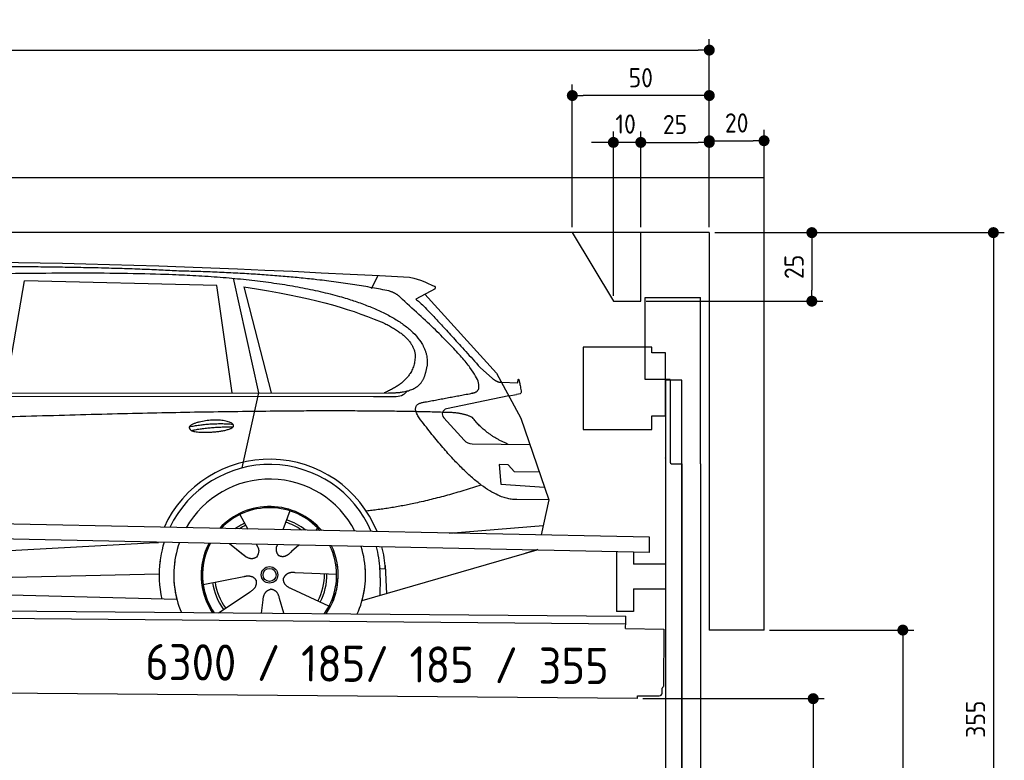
# Model space of a CAD drawing. Header units: millimetres. Extents: x -411 to 6777, y 0 to 6377.
# Tile 6 of 6: x 3183 to 6777, y 3675 to 6377. Entities that reach past the tile are written whole.
import ezdxf

# ---------------------------------------------------------------- set-up
doc = ezdxf.new("R2010")
doc.units = ezdxf.units.MM
doc.layers.add('4', color=3, linetype='Continuous')
for name, color, linetype, lineweight in [('car', 10, 'Continuous', 25), ('Freiraum', 7, 'Continuous', 25), ('Gebäude', 7, 'Continuous', 25), ('Logo', 7, 'Continuous', 25), ('Plattform', 7, 'Continuous', 25), ('Ständer vorne', 7, 'Continuous', 25), ('Tor', 200, 'Continuous', 25)]:
    doc.layers.add(name, color=color, linetype=linetype, lineweight=lineweight)
doc.styles.get("Standard").update_dxf_attribs({"font": 'ISOCP.SHX'})
doc.dimstyles.new('GEN-ISO', dxfattribs={"dimscale": 20, "dimtxt": 3.5, "dimasz": 2, "dimexe": 2, "dimexo": 1, "dimgap": 1.5, "dimtad": 1, "dimdec": 1, "dimlfac": 0.1, "dimdsep": 46, "dimtxsty": 'STANDARD', "dimblk": 'PUNKT', "dimcen": 2, "dimclrd": 256, "dimclre": 256, "dimclrt": 2, "dimadec": 0, "dimazin": 0, "dimtp": 0.1, "dimtm": 0.1, "dimtfac": 0.71, "dimtdec": 1, "dimtmove": 2, "dimatfit": 3, "dimldrblk": 'PUNKT', "dimfxl": 2, "dimtolj": 1, "dimarcsym": 0})

# ---------------------------------------------------------------- blocks, each defined once
blk = doc.blocks.new('PUNKT')
at = {"layer": '4', "color": 0, "linetype": 'ByBlock'}
blk.add_line((-0.5, 0), (-1, 0), dxfattribs=at)
at = {"layer": '4', "color": 0, "linetype": 'ByBlock', "const_width": 0.5}
blk.add_lwpolyline([(-0.25, 0, 1), (0.25, 0, 1)], format="xyb", close=True, dxfattribs=at)
blk = doc.blocks.new('*D528')
at = {"layer": '4', "lineweight": -2, "transparency": 16777216}
for p, q in [((5720, 5600), (6776.9, 5600)), ((6736.9, 5560), (6736.9, 2090)), ((6295.4, 2050), (6776.9, 2050))]:
    blk.add_line(p, q, dxfattribs=at)
at = {"layer": 'Defpoints', "color": 0, "transparency": 16777216}
for p in [(5700, 5600), (6275.4, 2050), (6736.9, 2050)]:
    blk.add_point(p, dxfattribs=at)
at = {"layer": '4', "lineweight": -2, "transparency": 16777216, "xscale": 40, "yscale": 40, "zscale": 40}
for p, rotation in [((6736.9, 5600), 90), ((6736.9, 2050), 270)]:
    blk.add_blockref('PUNKT', p, dxfattribs=dict(at, rotation=rotation))
at = {"layer": '4', "color": 2, "transparency": 16777216, "insert": (6671.9, 3825), "char_height": 70, "attachment_point": 5, "rotation": 90}
blk.add_mtext('355', dxfattribs=at)
blk = doc.blocks.new('*D530')
at = {"layer": '4', "lineweight": -2, "transparency": 16777216}
for p, q in [((5920, 4150), (6446.5, 4150)), ((6406.5, 4110), (6406.5, 2090)), ((6295.4, 2050), (6446.5, 2050))]:
    blk.add_line(p, q, dxfattribs=at)
at = {"layer": 'Defpoints', "color": 0, "transparency": 16777216}
for p in [(5900, 4150), (6275.4, 2050), (6406.5, 2050)]:
    blk.add_point(p, dxfattribs=at)
at = {"layer": '4', "lineweight": -2, "transparency": 16777216, "xscale": 40, "yscale": 40, "zscale": 40}
for p, rotation in [((6406.5, 4150), 90), ((6406.5, 2050), 270)]:
    blk.add_blockref('PUNKT', p, dxfattribs=dict(at, rotation=rotation))
at = {"layer": '4', "color": 2, "transparency": 16777216, "insert": (6341.5, 3100), "char_height": 70, "attachment_point": 5, "rotation": 90}
blk.add_mtext('H2', dxfattribs=at)
blk = doc.blocks.new('*D531')
at = {"layer": '4', "lineweight": -2, "transparency": 16777216}
for p, q in [((200, 5570.9), (200, 6305.8)), ((5700, 5770.9), (5700, 6305.8)), ((240, 6265.8), (5660, 6265.8))]:
    blk.add_line(p, q, dxfattribs=at)
at = {"layer": 'Defpoints', "color": 0, "transparency": 16777216}
for p in [(5700, 6265.8), (5700, 5750.9), (200, 5550.9)]:
    blk.add_point(p, dxfattribs=at)
at = {"layer": '4', "lineweight": -2, "transparency": 16777216, "xscale": 40, "yscale": 40, "zscale": 40, "rotation": 180}
blk.add_blockref('PUNKT', (200, 6265.8), dxfattribs=at)
at = {"layer": '4', "lineweight": -2, "transparency": 16777216, "xscale": 40, "yscale": 40, "zscale": 40}
blk.add_blockref('PUNKT', (5700, 6265.8), dxfattribs=at)
at = {"layer": '4', "color": 2, "transparency": 16777216, "insert": (2950, 6330.8), "char_height": 70, "attachment_point": 5}
blk.add_mtext('550', dxfattribs=at)
blk = doc.blocks.new('*D532')
at = {"layer": '4', "lineweight": -2, "transparency": 16777216}
for p, q in [((5457.5, 3900), (6119.3, 3900)), ((6079.3, 3860), (6079.3, 2090)), ((6099.3, 2050), (6119.3, 2050))]:
    blk.add_line(p, q, dxfattribs=at)
at = {"layer": 'Defpoints', "color": 0, "transparency": 16777216}
for p in [(5437.5, 3900), (6079.3, 2050), (6079.3, 2050)]:
    blk.add_point(p, dxfattribs=at)
at = {"layer": '4', "lineweight": -2, "transparency": 16777216, "xscale": 40, "yscale": 40, "zscale": 40}
for p, rotation in [((6079.3, 3900), 90), ((6079.3, 2050), 270)]:
    blk.add_blockref('PUNKT', p, dxfattribs=dict(at, rotation=rotation))
at = {"layer": '4', "color": 2, "transparency": 16777216, "insert": (6004.7, 2959.2), "char_height": 70, "attachment_point": 5, "rotation": 90}
blk.add_mtext('185', dxfattribs=at)
blk = doc.blocks.new('*D533')
at = {"layer": '4', "lineweight": -2, "transparency": 16777216}
for p, q in [((5450, 5771.3), (5450, 5969.1)), ((5700, 5770.9), (5700, 5969.1)), ((5490, 5929.1), (5660, 5929.1))]:
    blk.add_line(p, q, dxfattribs=at)
at = {"layer": 'Defpoints', "color": 0, "transparency": 16777216}
for p in [(5700, 5929.1), (5450, 5751.3), (5700, 5750.9)]:
    blk.add_point(p, dxfattribs=at)
at = {"layer": '4', "lineweight": -2, "transparency": 16777216, "xscale": 40, "yscale": 40, "zscale": 40, "rotation": 180}
blk.add_blockref('PUNKT', (5450, 5929.1), dxfattribs=at)
at = {"layer": '4', "lineweight": -2, "transparency": 16777216, "xscale": 40, "yscale": 40, "zscale": 40}
blk.add_blockref('PUNKT', (5700, 5929.1), dxfattribs=at)
at = {"layer": '4', "color": 2, "transparency": 16777216, "insert": (5575, 5994.2), "char_height": 70, "attachment_point": 5}
blk.add_mtext('25', dxfattribs=at)
blk = doc.blocks.new('*D519')
at = {"layer": '4', "lineweight": -2, "transparency": 16777216}
for p, q in [((5200, 5620), (5200, 6140.1)), ((5700, 5620), (5700, 6140.1)), ((5660, 6100.1), (5240, 6100.1))]:
    blk.add_line(p, q, dxfattribs=at)
at = {"layer": 'Defpoints', "color": 0, "transparency": 16777216}
for p in [(5200, 6100.1), (5200, 5600), (5700, 5600)]:
    blk.add_point(p, dxfattribs=at)
at = {"layer": '4', "lineweight": -2, "transparency": 16777216, "xscale": 40, "yscale": 40, "zscale": 40, "rotation": 180}
blk.add_blockref('PUNKT', (5200, 6100.1), dxfattribs=at)
at = {"layer": '4', "lineweight": -2, "transparency": 16777216, "xscale": 40, "yscale": 40, "zscale": 40}
blk.add_blockref('PUNKT', (5700, 6100.1), dxfattribs=at)
at = {"layer": '4', "color": 2, "transparency": 16777216, "insert": (5450, 6165.1), "char_height": 70, "attachment_point": 5}
blk.add_mtext('50', dxfattribs=at)
blk = doc.blocks.new('*D520')
at = {"layer": '4', "lineweight": -2, "transparency": 16777216}
for p, q in [((5720, 5600), (6114.4, 5600)), ((6074.4, 5560), (6074.4, 5390)), ((5470, 5350), (6114.4, 5350))]:
    blk.add_line(p, q, dxfattribs=at)
at = {"layer": 'Defpoints', "color": 0, "transparency": 16777216}
for p in [(5700, 5600), (5450, 5350), (6074.4, 5350)]:
    blk.add_point(p, dxfattribs=at)
at = {"layer": '4', "lineweight": -2, "transparency": 16777216, "xscale": 40, "yscale": 40, "zscale": 40}
for p, rotation in [((6074.4, 5600), 90), ((6074.4, 5350), 270)]:
    blk.add_blockref('PUNKT', p, dxfattribs=dict(at, rotation=rotation))
at = {"layer": '4', "color": 2, "transparency": 16777216, "insert": (6009.4, 5475), "char_height": 70, "attachment_point": 5, "rotation": 90}
blk.add_mtext('25', dxfattribs=at)
blk = doc.blocks.new('*D521')
at = {"layer": '4', "lineweight": -2, "transparency": 16777216}
for p, q in [((5350, 5370), (5350, 5969.1)), ((5450, 5620), (5450, 5969.1)), ((5310, 5929.1), (5270, 5929.1)), ((5450, 5929.1), (5350, 5929.1)), ((5490, 5929.1), (5530, 5929.1))]:
    blk.add_line(p, q, dxfattribs=at)
at = {"layer": 'Defpoints', "color": 0, "transparency": 16777216}
for p in [(5350, 5929.1), (5450, 5600), (5350, 5350)]:
    blk.add_point(p, dxfattribs=at)
at = {"layer": '4', "lineweight": -2, "transparency": 16777216, "xscale": 40, "yscale": 40, "zscale": 40}
blk.add_blockref('PUNKT', (5350, 5929.1), dxfattribs=at)
at = {"layer": '4', "lineweight": -2, "transparency": 16777216, "xscale": 40, "yscale": 40, "zscale": 40, "rotation": 180}
blk.add_blockref('PUNKT', (5450, 5929.1), dxfattribs=at)
at = {"layer": '4', "color": 2, "transparency": 16777216, "insert": (5394.7, 5996.1), "char_height": 70, "attachment_point": 5}
blk.add_mtext('10', dxfattribs=at)
blk = doc.blocks.new('Car')
at = {"layer": 'car'}
for p, q in [((3912.5, 5469.5), (4009.1, 5052.1)), ((4417.8, 5436.7), (4441.6, 5484.2)), ((3083.6, 5043.1), (3150.7, 5452.9)), ((3852.4, 5443), (3150.7, 5452.9)), ((3911.9, 5051.1), (3852.4, 5443)), ((3952, 5438.8), (4055.1, 5052.5)), ((4649.3, 5438.1), (4579.2, 5398.9)), ((4612.5, 5417.5), (4876.8, 5131.6)), ((4816.5, 5152.7), (4862.1, 5112.8)), ((4876.8, 5131.6), (4967.4, 4969.4)), ((4894.7, 5099.6), (4954.9, 5097.5)), ((1784.8, 5021.7), (4428.1, 5042.7)), ((1831.7, 5031), (4483.6, 5056.7)), ((4009.1, 5052.1), (3950.7, 4777.9)), ((4428.1, 5042.7), (4511, 5044.1)), ((4922.1, 5050.5), (4695.7, 5000.6)), ((4922.1, 5050.5), (4949.8, 5054.5)), ((4685.4, 4967.5), (4760.4, 4886.3)), ((4967.4, 4969.4), (5071.8, 4671.8)), ((4789.6, 4873.4), (5001.4, 4872.6)), ((4922.1, 4798.6), (4889.5, 4798.6)), ((4889.5, 4798.6), (4896.3, 4727.1)), ((4945.9, 4772.7), (4922.1, 4798.6)), ((5036.4, 4772.7), (4945.9, 4772.7)), ((4896.3, 4727.1), (5055.4, 4718.5)), ((5071.8, 4671.8), (4954.9, 4672.2)), ((5071.8, 4671.8), (5045.2, 4543.9)), ((3944.7, 4607.6), (3974.2, 4555.4)), ((4126.8, 4623), (4101.9, 4554)), ((4709.2, 4547.5), (5052.4, 4578.4)), ((3972.9, 4557.8), (3974.2, 4555.4)), ((4228.9, 4561.2), (4221.2, 4552.8)), ((1747.1, 4381.9), (3616.1, 4501.2)), ((3616.1, 4501.2), (3648.6, 4503.2)), ((3908, 4501.6), (3959.6, 4461.5)), ((3908.2, 4501.6), (3968.9, 4454.4)), ((4005.2, 4500.5), (4011.4, 4489.6)), ((4082.4, 4499.6), (4078.6, 4489.2)), ((4161.1, 4498.6), (4134.4, 4474.6)), ((5029.3, 4488.4), (4393.2, 4297)), ((5033.9, 4489.8), (4990.2, 4476.7)), ((4476.4, 4427.2), (4483, 4324)), ((1766.9, 4330), (3652.3, 4388.6)), ((4299.9, 4392.7), (4148.5, 4397.7)), ((4477.2, 4415.2), (4457.9, 4413.9)), ((3812.7, 4351.6), (3961.1, 4381.8)), ((4458.7, 4381.4), (4457.6, 4316.4)), ((1668.4, 4331.7), (3717.4, 4297)), ((3869.9, 4248.9), (3984.4, 4326.5)), ((4272.7, 4276.5), (4134.9, 4339.2)), ((4027, 4249), (4032.5, 4297.4)), ((4107.8, 4249), (4092.3, 4302.5))]:
    blk.add_line(p, q, dxfattribs=at)
for radius in [30.1, 23.6]:
    blk.add_circle((4054.9, 4388.8), radius, dxfattribs=at)
for centre, radius, start, end in [((4700, 4981.1), 20, 102.4358, 222.7473), ((4789.8, 4913.4), 40, 222.7473, 269.7861), ((4055.3, 4388.2), 422.7, 22.5487, 156.2143), ((4055.3, 4388.2), 403.4, 23.7263, 155.0367), ((4055.3, 4388.2), 350, 27.7494, 151.0136), ((4055.3, 4388.2), 250, 41.078, 137.685), ((4055.3, 4388.2), 250, 41.078, 137.685), ((4055.3, 4388.2), 250, 41.078, 137.685), ((4054.9, 4388.8), 245, 41.9641, 136.7989), ((4054.9, 4388.8), 209.6, 116.262, 127.1225), ((4054.9, 4388.8), 200.6, 116.1152, 123.6695), ((4054.9, 4388.8), 200.6, 55.0934, 73.5463), ((4054.9, 4388.8), 209.6, 51.6404, 73.3995), ((4054.9, 4388.8), 245, 41.9641, 44.7348), ((4055.3, 4388.2), 422.7, 164.0109, 164.2126), ((4055.3, 4388.2), 422.7, 164.0109, 164.2126), ((4055.3, 4388.2), 403.4, 163.2593, 179.9464), ((4055.3, 4388.2), 403.4, 163.2593, 179.9464), ((4055.3, 4388.2), 350, 160.7243, 195.1055), ((4055.3, 4388.2), 350, 160.7243, 195.1055), ((4055.3, 4388.2), 250, 152.8016, 213.8648), ((4055.3, 4388.2), 250, 152.8016, 213.4506), ((4055.3, 4388.2), 250, 152.8016, 213.4506), ((4054.9, 4388.8), 245, 152.3519, 188.7348), ((4054.9, 4388.8), 245, 152.3519, 188.7348), ((4055.3, 4388.2), 250, 326.1848, 25.8498), ((4055.3, 4388.2), 250, 326.1848, 25.8498), ((4054.9, 4388.8), 245, 0.9266, 26.2995), ((4055.3, 4388.2), 350, 344.8945, 17.9271), ((4055.3, 4388.2), 350, 344.8945, 17.9271), ((4055.3, 4388.2), 403.4, 3.6504, 15.3921), ((4055.3, 4388.2), 403.4, 3.6504, 15.3921), ((4055.3, 4388.2), 422.7, 3.6504, 14.6404), ((4055.3, 4388.2), 422.7, 3.6504, 14.6404), ((4055.3, 4388.2), 403.4, 173.0827, 193.1146), ((4055.3, 4388.2), 350, 172.1254, 203.4635), ((4055.3, 4388.2), 250, 169.2195, 213.8648), ((4054.9, 4388.8), 245, 169.1336, 214.8006), ((4054.9, 4388.8), 245, 325.2489, 9.5178), ((4055.3, 4388.2), 250, 326.1848, 9.4319), ((4055.3, 4388.2), 350, 336.586, 6.526), ((4055.3, 4388.2), 403.4, 359.0315, 5.5686), ((4054.9, 4388.8), 200.6, 332.1152, 1.5463), ((4054.9, 4388.8), 209.6, 332.262, 1.3995), ((4055.3, 4388.2), 422.7, 3.6504, 3.7403), ((4054.9, 4388.8), 209.6, 188.262, 217.3995), ((4054.9, 4388.8), 200.6, 188.1152, 217.5463)]:
    blk.add_arc(centre, radius, start, end, dxfattribs=at)
for points, degree in [([(2210.6, 5472.9), (2497.6, 5537.1), (3382.7, 5532), (4555.2, 5479.4)], 3), ([(3705.3, 5494.3), (3357, 5510.5), (2741.1, 5500.1)], 2), ([(4480.9, 5428.4), (4179.8, 5488.2), (3705.3, 5494.3)], 2), ([(4555.2, 5479.4), (4602.1, 5470.4), (4611, 5462.2), (4648.5, 5446.7)], 3), ([(3952, 5438.8), (4206.4, 5402.2), (4320, 5367.6), (4453.3, 5316.1)], 3), ([(4530.6, 5398), (4512.5, 5419.7), (4480.9, 5428.4)], 2), ([(4649.3, 5438.1), (4650.9, 5439.8), (4651.6, 5442.8), (4651, 5445.6), (4648.5, 5446.7)], 4), ([(4795.5, 5060), (4884.6, 5088.9), (4530.6, 5398)], 2), ([(4579.2, 5398.9), (4587, 5403.3), (4816.5, 5152.7)], 2), ([(4453.3, 5316.1), (4567.8, 5265.2), (4578.6, 5200.1)], 2), ([(4578.6, 5200.1), (4584.2, 5105.6), (4466.9, 5056.5)], 2), ([(4483.6, 5056.7), (4533.6, 5057.2), (4606.6, 5062.5), (4614.3, 5109.4), (4622.6, 5152.6)], 4), ([(4862.1, 5112.8), (4870.4, 5105.6), (4883.7, 5098), (4892.8, 5098), (4894.7, 5099.6)], 4), ([(4954.9, 5097.5), (4956.1, 5136.4), (4967.5, 5062.2)], 2), ([(4582.2, 5077.2), (4582.2, 5077.3), (4582.3, 5077.3), (4582.4, 5077.3)], 3), ([(4511, 5044.1), (4530.2, 5044.9), (4545, 5054), (4552.2, 5064.3)], 3), ([(4967.5, 5062.2), (4967.7, 5058.5), (4962.2, 5056.8), (4949.8, 5054.5)], 3), ([(4601.3, 4959.2), (4557, 5017.5), (4616.9, 5024.7)], 2), ([(4702.9, 4987), (3826.2, 5007.4), (1394.2, 4872.9)], 2), ([(4790.7, 4969.4), (4753.3, 4987.5), (4702.9, 4987)], 2), ([(4922.1, 4872.9), (4836.5, 4908), (4790.7, 4969.4)], 2), ([(3757.4, 4926.2), (3832.9, 4943.1), (3916.4, 4937.4)], 2), ([(3764.6, 4913.4), (3838.6, 4928), (3916.5, 4927.3)], 2), ([(4954.9, 4672.2), (4829.2, 4664), (4601.3, 4959.2)], 2), ([(4823, 4723.6), (4598.3, 4646.1), (4405.5, 4624.9)], 2), ([(3959.8, 4461.5), (3983.3, 4439.8), (4006.5, 4453.4)], 2), ([(4148.5, 4397.7), (4116.8, 4401.4), (4106, 4376.8)], 2), ([(3961.1, 4381.8), (3991.8, 4390.8), (4006.6, 4368.4)], 2), ([(3984.4, 4326.5), (4012.3, 4342.2), (4006.6, 4368.4)], 2), ([(4134.9, 4339.2), (4104.8, 4350), (4106, 4376.8)], 2), ([(4032.5, 4297.4), (4033.4, 4329.4), (4059.3, 4336.5)], 2), ([(4092.3, 4302.5), (4086, 4333.8), (4059.3, 4336.5)], 2)]:
    blk.add_open_spline(points, degree=degree, dxfattribs=at)
for points, degree, knots in [([(2380.3, 5460.7), (2406.8, 5463), (2546.2, 5466.1), (3567.5, 5495.6), (4187.7, 5494.9), (4644.7, 5326.4), (4622.6, 5152.6)], 4, [0.0821318, 0.0821318, 0.0821318, 0.0821318, 0.0821318, 0.258851, 0.508851, 1, 1, 1, 1, 1]), ([(4616.9, 5024.7), (4783.5, 5057.3), (4786.3, 5057.9), (4794.6, 5059.8), (4795.5, 5060)], 1, [0.1611508, 0.1611508, 1, 1.0196119, 1.078724, 1.0847856, 1.0847856]), ([(3764.6, 4913.4), (3741, 4929.8), (3786.5, 4945.5), (3869.1, 4965.7), (3962.1, 4932.6), (3900.1, 4908.8), (3791, 4901.6), (3769.5, 4910.4), (3764.6, 4913.4)], 5, [0, 0, 0, 0, 0, 0, 0.300106, 0.500106, 0.700106, 1, 1, 1, 1, 1, 1]), ([(4011.4, 4489.6), (4013.1, 4485.5), (4014.1, 4481.5), (4014.5, 4477.6), (4015.2, 4469), (4012.5, 4460.9), (4006.5, 4453.4)], 3, [0.2167758, 0.2167758, 0.2167758, 0.2167758, 0.4600873, 0.4600873, 0.4600873, 1, 1, 1, 1]), ([(4078.6, 4489.2), (4078.1, 4486.1), (4077.9, 4483.1), (4077.9, 4480.1), (4078.3, 4477.3), (4079.1, 4471.6), (4081.2, 4466.2), (4084.8, 4461.7), (4089.7, 4458.8)], 4, [0.3191838, 0.3191838, 0.3191838, 0.3191838, 0.3191838, 0.5438253, 0.5438253, 0.5438253, 0.5438253, 1, 1, 1, 1, 1]), ([(4134.4, 4474.6), (4134.4, 4474.6), (4134.4, 4474.6), (4134.4, 4474.6), (4134.4, 4474.6), (4125.4, 4464.8), (4114.8, 4454.8), (4100.5, 4452.2), (4089.7, 4458.8)], 4, [-0.000003, -0.000003, -0.000003, -0.000003, -0.000003, 0, 0, 0, 0, 1, 1, 1, 1, 1])]:
    blk.add_open_spline(points, degree=degree, knots=knots, dxfattribs=at)
blk = doc.blocks.new('*D527')
at = {"layer": '4', "lineweight": -2, "transparency": 16777216}
for p, q in [((5700, 5620), (5700, 5975.1)), ((5900, 5770.8), (5900, 5975.1)), ((5740, 5935.1), (5860, 5935.1))]:
    blk.add_line(p, q, dxfattribs=at)
at = {"layer": 'Defpoints', "color": 0, "transparency": 16777216}
for p in [(5900, 5935.1), (5900, 5750.8), (5700, 5600)]:
    blk.add_point(p, dxfattribs=at)
at = {"layer": '4', "lineweight": -2, "transparency": 16777216, "xscale": 40, "yscale": 40, "zscale": 40, "rotation": 180}
blk.add_blockref('PUNKT', (5700, 5935.1), dxfattribs=at)
at = {"layer": '4', "lineweight": -2, "transparency": 16777216, "xscale": 40, "yscale": 40, "zscale": 40}
blk.add_blockref('PUNKT', (5900, 5935.1), dxfattribs=at)
at = {"layer": '4', "color": 2, "transparency": 16777216, "insert": (5800, 6000.1), "char_height": 70, "attachment_point": 5}
blk.add_mtext('20', dxfattribs=at)
blk = doc.blocks.new('Plattform OG 6200 550')
at = {"layer": 'Plattform'}
for p, q in [((5482.3, 4489.6), (348.5, 4592)), ((5481.2, 4433.6), (347.5, 4541)), ((5481.2, 4433.6), (5482.3, 4489.5)), ((5361.5, 4436.1), (5361.5, 4218.3)), ((5423.5, 4434.7), (5423.5, 4390.8)), ((5539.9, 4390.8), (5423.5, 4390.8)), ((5423.5, 4300.8), (5423.5, 4218.3)), ((5423.5, 4300.8), (5539.9, 4300.8)), ((440.2, 4243.6), (5395, 4200.4)), ((446, 4216.5), (5394.8, 4173.4)), ((5423.5, 4218.3), (5361.5, 4218.3)), ((5394.7, 4156.2), (5394.9, 4180.2)), ((5394.9, 4180.2), (5395, 4195.2)), ((5395, 4195.2), (5395, 4200.4)), ((5394.7, 4156.2), (5534.1, 4153)), ((5534.1, 4153), (5532.3, 3944)), ((5437.5, 3900), (372.6, 3944.2)), ((5527.6, 3920.1), (5527.8, 3938.2)), ((5437.5, 3900), (5437.5, 3910.8)), ((5437.5, 3910.8), (5517.5, 3910.1))]:
    blk.add_line(p, q, dxfattribs=at)
for centre, radius, start, end in [((5517.6, 3920.1), 10, 269.5, 359.5), ((5526.2, 3944.1), 6.08, 284.5689, 358.9086)]:
    blk.add_arc(centre, radius, start, end, dxfattribs=at)
blk = doc.blocks.new('Tor 335 bis 365 Gebäude')
at = {"layer": 'Tor'}
for p, q in [((5465.6, 5064.5), (5465.6, 5363)), ((5465.6, 5363), (5668, 5363)), ((5668, 4757.1), (5668, 5363)), ((5557, 5064.5), (5465.6, 5064.5)), ((5557, 5064.5), (5557, 4763)), ((5562, 4757.1), (5600, 4757.1)), ((5600, 4757.1), (5600, 4757)), ((5668, 4757), (5668, 4757.1)), ((5600, 2037), (5668, 2037))]:
    blk.add_line(p, q, dxfattribs=at)
at = {"layer": 'Tor', "lineweight": 25}
blk.add_line((5600, 4757.1), (5600, 2037), dxfattribs=at)
at = {"layer": 'Tor'}
blk.add_lwpolyline([(5668, 4757.1), (5668, 2037)], dxfattribs=at)
blk.add_arc((5563, 4763), 6, 180, 260.4059, dxfattribs=at)
blk = doc.blocks.new('Ständer vorne ab 340')
at = {"layer": 'Ständer vorne'}
for p, q in [((5240, 5182), (5240, 4882)), ((5490, 5182), (5240, 5182)), ((5490, 5162), (5490, 5182)), ((5540, 5162), (5490, 5162)), ((5540, 4932), (5540, 5162)), ((5540.2, 5062), (5539.8, 5062)), ((5540, 5062), (5540, 2050)), ((5600, 5062), (5540, 5062)), ((5600, 2048.7), (5600, 5062)), ((5490, 4882), (5490, 4932)), ((5490, 4932), (5540, 4932)), ((5240, 4882), (5490, 4882)), ((5540, 4777.4), (5540, 4778.4)), ((5511.2, 2045), (5511.2, 2037)), ((5595.1, 2045), (5511.2, 2045)), ((5511.2, 2037), (5600, 2037)), ((5600, 2037), (5600, 2040))]:
    blk.add_line(p, q, dxfattribs=at)
blk = doc.blocks.new('Gebäude_355_GT185')
at = {"layer": 'Freiraum'}
blk.add_lwpolyline([(5200, 5600), (5350, 5350), (5450, 5350), (5450, 5600)], dxfattribs=at)
at = {"layer": 'Gebäude'}
for p, q in [((5900, 5800), (0, 5800)), ((5900, 4150), (5900, 5800)), ((5700, 5600), (200, 5600)), ((5700, 5600), (5700, 4150)), ((5900, 4150), (5700, 4150))]:
    blk.add_line(p, q, dxfattribs=at)

msp = doc.modelspace()

# ---------------------------------------------------------------- block references
msp.add_blockref('Gebäude_355_GT185', (0, 0))
at = {"layer": 'car', "rotation": 359.4752422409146}
msp.add_blockref('Car', (0, 0), dxfattribs=at)
at = {"layer": 'Plattform'}
msp.add_blockref('Plattform OG 6200 550', (0, 0), dxfattribs=at)
at = {"layer": 'Ständer vorne'}
msp.add_blockref('Ständer vorne ab 340', (0, 0), dxfattribs=at)
at = {"layer": 'Tor'}
msp.add_blockref('Tor 335 bis 365 Gebäude', (0, 0), dxfattribs=at)

# ---------------------------------------------------------------- texts
at = {"layer": 'Logo'}
msp.add_text('6300 / 185/ 185 / 355', height=132, rotation=359.46731, dxfattribs=at).set_placement((3640.97, 3968.2))

# ---------------------------------------------------------------- dimensions: what is measured, and where the dimension line sits
at = {"layer": '4'}
for base, p1, p2, override, picture, middle in [((5700, 6265.8), (200, 5550.88), (5700, 5750.88), {"dimtdec": 3, "dimtolj": 0}, '*D531', (2950, 6330.8)), ((5200, 6100.12), (5700, 5600), (5200, 5600), {"dimtdec": 3, "dimtolj": 0}, '*D519', (5450, 6165.12)), ((5700, 5929.15), (5449.99, 5751.29), (5700, 5750.88), {"dimtdec": 3, "dimtolj": 0}, '*D533', (5575, 5994.16)), ((5900, 5935.09), (5700, 5600), (5900, 5750.82), {"dimtol": 0, "dimlim": 0, "dimtp": 0.1, "dimtm": 0.1, "dimtfac": 0.71, "dimtdec": 3, "dimtolj": 0, "dimtzin": 8}, '*D527', (5800, 6000.1))]:
    dim = msp.add_linear_dim(base=base, p1=p1, p2=p2, dimstyle='GEN-ISO', override=override, dxfattribs=at)
    dim.commit()
    dim.dimension.update_dxf_attribs({"geometry": picture, "text_midpoint": middle})
dim = msp.add_linear_dim(base=(5350, 5929.15), p1=(5449.99, 5600), p2=(5350, 5350), dimstyle='GEN-ISO', override={"dimtdec": 3, "dimtolj": 0}, dxfattribs=at)
dim.commit()
dim.dimension.update_dxf_attribs({"geometry": '*D521', "text_midpoint": (5394.75, 5996.13), "dimtype": 160})
for base, p2, override, picture, middle in [((6074.39, 5350), (5450, 5350), {"dimtdec": 3, "dimtolj": 0}, '*D520', (6009.39, 5475)), ((6736.86, 2050), (6275.45, 2050), {"dimdec": 0, "dimtdec": 3, "dimtolj": 0}, '*D528', (6671.86, 3825))]:
    dim = msp.add_linear_dim(base=base, p1=(5700, 5600), p2=p2, angle=90, dimstyle='GEN-ISO', override=override, dxfattribs=at)
    dim.commit()
    dim.dimension.update_dxf_attribs({"geometry": picture, "text_midpoint": middle})
dim = msp.add_linear_dim(base=(6406.55, 2050), p1=(5900, 4150), p2=(6275.45, 2050), angle=90, text='H2', dimstyle='GEN-ISO', override={"dimdec": 0, "dimtdec": 3, "dimtolj": 0}, dxfattribs=at)
dim.commit()
dim.dimension.update_dxf_attribs({"geometry": '*D530', "text_midpoint": (6341.54, 3100)})
dim = msp.add_linear_dim(base=(6079.31, 2050), p1=(5437.5, 3899.97), p2=(6079.31, 2050), angle=90, dimstyle='GEN-ISO', override={"dimtdec": 3, "dimtolj": 0}, dxfattribs=at)
dim.commit()
dim.dimension.update_dxf_attribs({"geometry": '*D532', "text_midpoint": (6004.71, 2959.23), "dimtype": 160})

doc.saveas('drawing.dxf')
